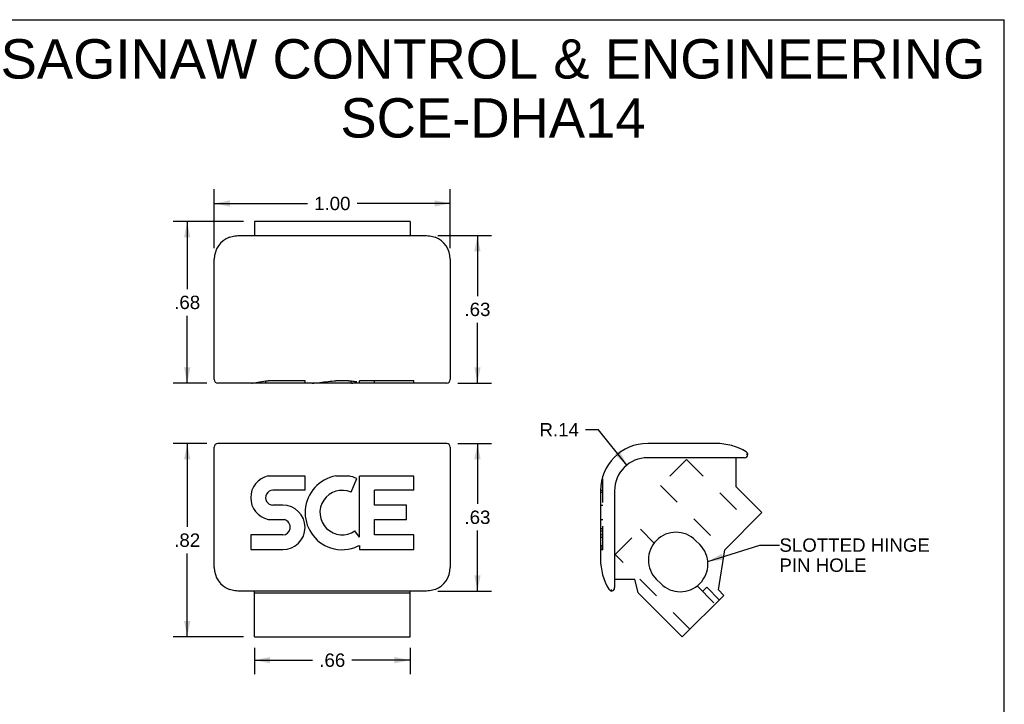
# Model space of a CAD drawing. Header units: inches. Extents: x 0 to 7.33, y -0.04 to 5.67.
# Tile 12 of 12: x 3.16 to 7.33, y 2.77 to 5.67. Entities that reach past the tile are written whole.
import ezdxf

# ---------------------------------------------------------------- set-up
doc = ezdxf.new("R2010")
doc.units = ezdxf.units.IN
doc.header["$LTSCALE"] = 0.403333
doc.header["$MEASUREMENT"] = 0
doc.linetypes.add('HIDDEN', pattern=[0.2, 0.1, -0.1])
doc.layers.get('0').update_dxf_attribs({"linetype": 'CONTINUOUS'})
doc.layers.add('DEFAULT_2', color=8, linetype='HIDDEN')
doc.styles.get("Standard").update_dxf_attribs({"font": 'arial.ttf'})
doc.dimstyles.new('DIMSTYLE_1', dxfattribs={"dimtxt": 0.056667, "dimasz": 0.066667, "dimexe": 0.09, "dimexo": 0.07, "dimgap": 0.0425, "dimtad": 0, "dimtih": 1, "dimtoh": 1, "dimzin": 4, "dimdsep": 46, "dimtxsty": 'Standard', "dimblk": '_FILLED', "dimblk1": '_FILLED', "dimblk2": '_FILLED', "dimcen": 0.09, "dimadec": 3, "dimazin": 1, "dimtfac": 1, "dimtdec": 3, "dimtofl": 0, "dimtmove": 0, "dimatfit": 3, "dimldrblk": '_FILLED', "dimfxl": 0, "dimtolj": 1, "dimtzin": 4, "dimarcsym": 0})
doc.dimstyles.new('DIMSTYLE_2', dxfattribs={"dimtxt": 0.056667, "dimasz": 0.066667, "dimexe": 0.09, "dimexo": 0.07, "dimgap": 0.09, "dimtad": 0, "dimtih": 1, "dimtoh": 1, "dimzin": 4, "dimdsep": 46, "dimtxsty": 'Standard', "dimblk": '_FILLED', "dimblk1": '_FILLED', "dimblk2": '_FILLED', "dimcen": 0.09, "dimadec": 3, "dimazin": 1, "dimtfac": 1, "dimtdec": 3, "dimtofl": 0, "dimtmove": 0, "dimatfit": 3, "dimldrblk": '_FILLED', "dimfxl": 0, "dimtolj": 1, "dimtzin": 4, "dimarcsym": 0})
doc.dimstyles.get("Standard").update_dxf_attribs({"dimtxt": 0.056667, "dimasz": 0.066667, "dimexe": 0.09, "dimexo": 0.07, "dimgap": 0.09, "dimtad": 0, "dimtih": 1, "dimtoh": 1, "dimdec": 3, "dimzin": 4, "dimdsep": 46, "dimtxsty": 'Standard', "dimblk": '_FILLED', "dimblk1": '_FILLED', "dimblk2": '_FILLED', "dimcen": 0.09, "dimadec": 3, "dimazin": 1, "dimtp": 0.001, "dimtm": 0.001, "dimtfac": 1, "dimtdec": 3, "dimtofl": 0, "dimtmove": 0, "dimatfit": 3, "dimldrblk": '_FILLED', "dimfxl": 0, "dimtolj": 1, "dimtzin": 4, "dimarcsym": 0})

# ---------------------------------------------------------------- blocks, each defined once
blk = doc.blocks.new('_FILLED')
at = {"color": 0, "linetype": 'ByBlock'}
blk.add_solid([(0, 0), (-1, 0.2), (-1, -0.2)], dxfattribs=at)
blk = doc.blocks.new('*D1')
at = {"color": 2, "linetype": 'Continuous'}
for p, q in [((4.932, 4.7518), (5.1605, 4.7518)), ((5.1005, 4.7518), (5.1005, 4.496)), ((5.1005, 4.1269), (5.1005, 4.3827)), ((5.017, 4.1269), (5.1605, 4.1269))]:
    blk.add_line(p, q, dxfattribs=at)
at = {"color": 2, "linetype": 'Continuous', "xscale": 0.0666666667, "yscale": 0.0666666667, "zscale": 0.0666666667}
for p, rotation in [((5.1005, 4.7518), 90), ((5.1005, 4.1269), 270)]:
    blk.add_blockref('_FILLED', p, dxfattribs=dict(at, rotation=rotation))
at = {"color": 2, "linetype": 'Continuous', "insert": (5.1005, 4.4677), "char_height": 0.05667, "width": 0.109963, "attachment_point": 2, "line_spacing_factor": 0.9}
blk.add_mtext('.63', dxfattribs=at)
blk = doc.blocks.new('*D2')
at = {"color": 2, "linetype": 'Continuous'}
for p, q in [((5.017, 3.871), (5.1605, 3.871)), ((5.1005, 3.871), (5.1005, 3.6152)), ((5.1005, 3.2461), (5.1005, 3.5019)), ((4.932, 3.2461), (5.1605, 3.2461))]:
    blk.add_line(p, q, dxfattribs=at)
at = {"color": 2, "linetype": 'Continuous', "xscale": 0.0666666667, "yscale": 0.0666666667, "zscale": 0.0666666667}
for p, rotation in [((5.1005, 3.871), 90), ((5.1005, 3.2461), 270)]:
    blk.add_blockref('_FILLED', p, dxfattribs=dict(at, rotation=rotation))
at = {"color": 2, "linetype": 'Continuous', "insert": (5.1005, 3.5869), "char_height": 0.05667, "width": 0.109963, "attachment_point": 2, "line_spacing_factor": 0.9}
blk.add_mtext('.63', dxfattribs=at)
blk = doc.blocks.new('*D3')
at = {"color": 2, "linetype": 'Continuous'}
for p, q in [((3.9853, 4.6986), (3.9853, 4.9481)), ((4.9853, 4.6986), (4.9853, 4.9481)), ((3.9853, 4.8881), (4.38, 4.8881)), ((4.9853, 4.8881), (4.5906, 4.8881))]:
    blk.add_line(p, q, dxfattribs=at)
at = {"color": 2, "linetype": 'Continuous', "xscale": 0.0666666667, "yscale": 0.0666666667, "zscale": 0.0666666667, "rotation": 180}
blk.add_blockref('_FILLED', (3.9853, 4.8881), dxfattribs=at)
at = {"color": 2, "linetype": 'Continuous', "xscale": 0.0666666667, "yscale": 0.0666666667, "zscale": 0.0666666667}
blk.add_blockref('_FILLED', (4.9853, 4.8881), dxfattribs=at)
at = {"color": 2, "linetype": 'Continuous', "insert": (4.4853, 4.9164), "char_height": 0.05667, "width": 0.15399, "attachment_point": 2, "line_spacing_factor": 0.9}
blk.add_mtext('1.00', dxfattribs=at)
blk = doc.blocks.new('*D4')
at = {"color": 2, "linetype": 'Continuous'}
for p, q in [((4.1553, 3.0053), (4.1553, 2.8932)), ((4.8153, 3.0053), (4.8153, 2.8932)), ((4.1553, 2.9532), (4.402, 2.9532)), ((4.8153, 2.9532), (4.5686, 2.9532))]:
    blk.add_line(p, q, dxfattribs=at)
at = {"color": 2, "linetype": 'Continuous', "xscale": 0.0666666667, "yscale": 0.0666666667, "zscale": 0.0666666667, "rotation": 180}
blk.add_blockref('_FILLED', (4.1553, 2.9532), dxfattribs=at)
at = {"color": 2, "linetype": 'Continuous', "xscale": 0.0666666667, "yscale": 0.0666666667, "zscale": 0.0666666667}
blk.add_blockref('_FILLED', (4.8153, 2.9532), dxfattribs=at)
at = {"color": 2, "linetype": 'Continuous', "insert": (4.4853, 2.9815), "char_height": 0.05667, "width": 0.109963, "attachment_point": 2, "line_spacing_factor": 0.9}
blk.add_mtext('.66', dxfattribs=at)
blk = doc.blocks.new('*D9')
at = {"color": 2, "linetype": 'Continuous'}
for p, q in [((5.6139, 3.9294), (5.5589, 3.9294)), ((5.7342, 3.78), (5.6139, 3.9294))]:
    blk.add_line(p, q, dxfattribs=at)
at = {"color": 2, "linetype": 'Continuous', "xscale": 0.0666666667, "yscale": 0.0666666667, "zscale": 0.0666666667, "rotation": 308.8504952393}
blk.add_blockref('_FILLED', (5.7342, 3.78), dxfattribs=at)
at = {"color": 2, "linetype": 'Continuous', "insert": (5.5306, 3.9577), "char_height": 0.05667, "width": 0.167051, "attachment_point": 3, "line_spacing_factor": 0.9}
blk.add_mtext('R.14', dxfattribs=at)
blk = doc.blocks.new('*D10')
at = {"color": 2, "linetype": 'Continuous'}
for p, q in [((3.9536, 3.871), (3.8104, 3.871)), ((3.8704, 3.871), (3.8704, 3.5181)), ((3.8704, 3.0519), (3.8704, 3.4048)), ((4.1086, 3.0519), (3.8104, 3.0519))]:
    blk.add_line(p, q, dxfattribs=at)
at = {"color": 2, "linetype": 'Continuous', "xscale": 0.0666666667, "yscale": 0.0666666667, "zscale": 0.0666666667}
for p, rotation in [((3.8704, 3.871), 90), ((3.8704, 3.0519), 270)]:
    blk.add_blockref('_FILLED', p, dxfattribs=dict(at, rotation=rotation))
at = {"color": 2, "linetype": 'Continuous', "insert": (3.8704, 3.4898), "char_height": 0.05667, "width": 0.109963, "attachment_point": 2, "line_spacing_factor": 0.9}
blk.add_mtext('.82', dxfattribs=at)
blk = doc.blocks.new('*D11')
at = {"color": 2, "linetype": 'Continuous'}
for p, q in [((4.1086, 4.811), (3.8104, 4.811)), ((3.8704, 4.811), (3.8704, 4.5256)), ((3.8704, 4.1269), (3.8704, 4.4123)), ((3.9536, 4.1269), (3.8104, 4.1269))]:
    blk.add_line(p, q, dxfattribs=at)
at = {"color": 2, "linetype": 'Continuous', "xscale": 0.0666666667, "yscale": 0.0666666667, "zscale": 0.0666666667}
for p, rotation in [((3.8704, 4.811), 90), ((3.8704, 4.1269), 270)]:
    blk.add_blockref('_FILLED', p, dxfattribs=dict(at, rotation=rotation))
at = {"color": 2, "linetype": 'Continuous', "insert": (3.8704, 4.4973), "char_height": 0.05667, "width": 0.109963, "attachment_point": 2, "line_spacing_factor": 0.9}
blk.add_mtext('.68', dxfattribs=at)

msp = doc.modelspace()

# ---------------------------------------------------------------- linework, layer by layer
at = {"color": 7, "linetype": 'Continuous'}
for p, q in [((0, 5.6667), (7.3333, 5.6667)), ((7.3333, 0), (7.3333, 5.6667)), ((4.1553, 4.811), (4.1553, 4.7518)), ((4.8153, 4.811), (4.1553, 4.811)), ((4.8153, 4.811), (4.8153, 4.7518)), ((4.0491, 4.7452), (4.0494, 4.7453)), ((4.0853, 4.7518), (4.8853, 4.7518)), ((3.9853, 4.1419), (3.9853, 4.6519)), ((4.9853, 4.6519), (4.9853, 4.1419)), ((4.2024, 4.1359), (4.2024, 4.1269)), ((4.3701, 4.1369), (4.2133, 4.1369)), ((4.3701, 4.1269), (4.3701, 4.1369)), ((4.5538, 4.1369), (4.5008, 4.1369)), ((4.5648, 4.1269), (4.5648, 4.1362)), ((4.8311, 4.1369), (4.6007, 4.1369)), ((4.6007, 4.1269), (4.6007, 4.1369)), ((4.6636, 4.1269), (4.6636, 4.1369)), ((4.8311, 4.1269), (4.8311, 4.1369)), ((4.1443, 4.1269), (4.0003, 4.1269)), ((4.4002, 4.1269), (4.1474, 4.1269)), ((4.9703, 4.1269), (4.4027, 4.1269)), ((4.433, 4.1297), (4.433, 4.1269)), ((3.9853, 3.346), (3.9853, 3.856)), ((4.9703, 3.871), (4.0003, 3.871)), ((4.9853, 3.856), (4.9853, 3.346)), ((6.1114, 3.871), (5.822, 3.871)), ((6.232, 3.811), (5.822, 3.811)), ((6.197, 3.6873), (6.197, 3.811)), ((6.247, 3.8243), (6.2468, 3.8244)), ((4.3701, 3.7334), (4.2133, 3.7334)), ((4.3701, 3.6728), (4.3701, 3.7334)), ((4.5538, 3.7334), (4.5008, 3.7334)), ((4.5648, 3.6651), (4.5897, 3.7228)), ((4.6007, 3.474), (4.6007, 3.7334)), ((4.8311, 3.7334), (4.6007, 3.7334)), ((4.8311, 3.6728), (4.8311, 3.7334)), ((4.3701, 3.6728), (4.2338, 3.6728)), ((4.6636, 3.6099), (4.6636, 3.6728)), ((4.8311, 3.6728), (4.6636, 3.6728)), ((6.3061, 3.5782), (6.197, 3.6873)), ((5.622, 3.671), (5.622, 3.3816)), ((5.682, 3.671), (5.682, 3.261)), ((4.2758, 3.61), (4.2338, 3.6099)), ((4.7997, 3.6099), (4.6636, 3.6099)), ((4.7997, 3.5493), (4.7997, 3.6099)), ((4.2133, 3.5493), (4.2823, 3.5494)), ((4.6636, 3.5493), (4.7997, 3.5493)), ((4.6636, 3.4842), (4.6636, 3.5493)), ((6.1484, 3.4205), (6.3061, 3.5782)), ((4.1395, 3.4842), (4.1395, 3.4213)), ((4.2758, 3.4842), (4.1395, 3.4842)), ((4.6007, 3.474), (4.5816, 3.5013)), ((4.8311, 3.4842), (4.6636, 3.4842)), ((4.8311, 3.4213), (4.8311, 3.4842)), ((4.6007, 3.4395), (4.6007, 3.4213)), ((6.0428, 3.4427), (6.0248, 3.4607)), ((4.1395, 3.4213), (4.2758, 3.4213)), ((4.6007, 3.4213), (4.8311, 3.4213)), ((6.1215, 3.2508), (6.1484, 3.4205)), ((5.682, 3.296), (5.767, 3.296)), ((5.7821, 3.2384), (5.767, 3.296)), ((5.8593, 3.2953), (5.8773, 3.2773)), ((4.8853, 3.2461), (4.0853, 3.2461)), ((4.1553, 3.0519), (4.1553, 3.2461)), ((4.1553, 3.2384), (4.8153, 3.2384)), ((4.8153, 3.0519), (4.8153, 3.2461)), ((4.9215, 3.2528), (4.9212, 3.2526)), ((5.667, 3.2528), (5.6679, 3.2491)), ((5.6679, 3.2491), (5.6683, 3.2478)), ((5.9686, 3.0519), (5.7821, 3.2384)), ((5.9686, 3.0519), (6.1445, 3.2278)), ((6.1445, 3.2278), (6.1215, 3.2508)), ((4.1553, 3.0519), (4.8153, 3.0519))]:
    msp.add_line(p, q, dxfattribs=at)
for points in [[(4.0494, 4.7453), (4.0548, 4.7472), (4.0607, 4.7488), (4.0667, 4.7501), (4.0728, 4.7511), (4.079, 4.7516), (4.0853, 4.7518)], [(4.8853, 4.7518), (4.8916, 4.7516), (4.8978, 4.7511), (4.9039, 4.7501), (4.9099, 4.7488), (4.9158, 4.7472), (4.9215, 4.7452)], [(4.1443, 4.1269), (4.1477, 4.1271), (4.1519, 4.1277), (4.1571, 4.1285), (4.1632, 4.1297), (4.1701, 4.131), (4.1778, 4.1324), (4.1861, 4.1337), (4.1949, 4.135), (4.204, 4.1361), (4.2133, 4.1369)], [(4.4002, 4.1269), (4.4074, 4.1271), (4.4151, 4.1277), (4.4234, 4.1286), (4.4321, 4.1296), (4.4499, 4.1319)], [(4.4499, 4.1319), (4.459, 4.133), (4.468, 4.1341), (4.4767, 4.135), (4.4851, 4.1358), (4.4932, 4.1365), (4.5008, 4.1369)], [(4.5538, 4.1369), (4.56, 4.1365), (4.5661, 4.1361), (4.5722, 4.1356), (4.5781, 4.135), (4.584, 4.1344), (4.5897, 4.1337)], [(6.2468, 3.8244), (6.2452, 3.8248), (6.2439, 3.8251), (6.2403, 3.826)], [(4.0853, 3.2461), (4.079, 3.2463), (4.0728, 3.2468), (4.0667, 3.2478), (4.0607, 3.2491), (4.0548, 3.2508), (4.0491, 3.2528)], [(4.9212, 3.2526), (4.9158, 3.2508), (4.9099, 3.2491), (4.904, 3.2478), (4.8978, 3.2468), (4.8916, 3.2463), (4.8853, 3.2461)], [(5.6683, 3.2478), (5.6687, 3.2463), (5.6687, 3.2461)]]:
    msp.add_lwpolyline(points, dxfattribs=at)
for centre, radius, start, end in [((4.0853, 4.6519), 0.1, 111.1999, 180), ((4.8853, 4.6519), 0.1, 0, 68.8001), ((4.0003, 4.1419), 0.015, 180, 270), ((4.9703, 4.1419), 0.015, 270, 360), ((4.0003, 3.856), 0.015, 90, 180), ((4.9703, 3.856), 0.015, 0, 90), ((5.822, 3.671), 0.2, 90, 180), ((6.1114, 3.621), 0.25, 59.1101, 90), ((5.822, 3.671), 0.14, 90, 180), ((6.232, 3.826), 0.015, 270, 353.6204), ((6.232, 3.8227), 0.015, 6.3796, 59.1101), ((4.2338, 3.6414), 0.0943, 102.5402, 257.4338), ((4.5273, 3.5785), 0.1572, 99.7031, 251.8791), ((4.5273, 3.5785), 0.1572, 66.5966, 80.2969), ((4.2338, 3.6414), 0.0314, 90, 270.0485), ((4.5273, 3.5785), 0.0943, 66.5966, 305.1122), ((4.2758, 3.5156), 0.0943, 270, 90), ((4.271, 3.515), 0.0362, 353.4285, 71.7628), ((4.2758, 3.5156), 0.0314, 270, 351.2295), ((5.942, 3.378), 0.117, 45, 225), ((4.5275, 3.5752), 0.1541, 251.4199, 296.1963), ((4.5273, 3.5785), 0.1572, 295.737, 297.8532), ((5.96, 3.36), 0.117, 225, 45), ((5.872, 3.3816), 0.25, 180, 210.8899), ((4.0853, 3.346), 0.1, 180, 248.8004), ((4.8853, 3.346), 0.1, 291.205, 360), ((5.667, 3.261), 0.015, 276.3796, 360), ((5.6704, 3.261), 0.015, 210.8899, 263.6204)]:
    msp.add_arc(centre, radius, start, end, dxfattribs=at)
msp.add_ellipse((4.5673, 4.3269), major_axis=(0, 0.2), ratio=0.432808, start_param=-3.141593, end_param=-2.879776, dxfattribs=at)
at = {"layer": 'DEFAULT_2', "color": 8, "linetype": 'HIDDEN'}
for p, q in [((5.9859, 3.8037), (5.8756, 3.6934)), ((5.9859, 3.8037), (6.2587, 3.5309)), ((6.2468, 3.8244), (6.247, 3.8243)), ((5.6289, 3.7228), (5.632, 3.7228)), ((5.632, 3.4211), (5.632, 3.7334)), ((5.6221, 3.6728), (5.632, 3.6728)), ((5.8756, 3.6934), (6.1484, 3.4205)), ((5.622, 3.6651), (5.632, 3.6651)), ((5.622, 3.6099), (5.632, 3.6099)), ((5.622, 3.5493), (5.632, 3.5493)), ((5.622, 3.5108), (5.632, 3.5108)), ((5.684, 3.4002), (5.7914, 3.5076)), ((5.8494, 3.4495), (5.7914, 3.5076)), ((5.622, 3.5013), (5.632, 3.5013)), ((5.632, 3.4842), (5.622, 3.4842)), ((5.622, 3.474), (5.632, 3.474)), ((5.622, 3.4395), (5.632, 3.4395)), ((5.622, 3.4369), (5.632, 3.4369)), ((5.622, 3.4291), (5.632, 3.4291)), ((5.622, 3.4213), (5.632, 3.4213)), ((5.632, 3.4211), (5.622, 3.4211)), ((6.0005, 3.0838), (5.684, 3.4002)), ((6.0315, 3.2674), (6.1078, 3.1911)), ((6.0724, 3.2618), (6.0548, 3.2442)), ((6.1255, 3.2088), (6.0724, 3.2618)), ((5.6687, 3.2461), (5.6687, 3.2463))]:
    msp.add_line(p, q, dxfattribs=at)

# ---------------------------------------------------------------- texts
at = {"color": 2, "linetype": 'Continuous', "line_spacing_factor": 0.9}
for s, insert, char_height, width, attachment_point in [('SAGINAW CONTROL & ENGINEERING\\PSCE-DHA14', (5.1448, 5.584), 0.166667, 4.209418, 2), ('SLOTTED HINGE\\PPIN HOLE', (6.3802, 3.469), 0.056667, 0.636605, 1)]:
    msp.add_mtext(s, dxfattribs=dict(at, insert=insert, char_height=char_height, width=width, attachment_point=attachment_point))

# ---------------------------------------------------------------- dimensions: what is measured, and where the dimension line sits
at = {"color": 2, "linetype": 'Continuous'}
for base, p1, p2, angle, picture, middle in [((3.9853, 4.8881), (4.9853, 4.6286), (3.9853, 4.6286), 180, '*D3', (4.4878, 4.8878)), ((3.8704, 4.1269), (4.1786, 4.811), (4.0236, 4.1269), 270, '*D11', (3.8719, 4.4686)), ((5.1005, 4.7518), (4.947, 4.1269), (4.862, 4.7518), 90, '*D1', (5.1021, 4.4391)), ((3.8704, 3.871), (4.1786, 3.0519), (4.0236, 3.871), 90, '*D10', (3.8717, 3.4611)), ((5.1005, 3.871), (4.862, 3.2461), (4.947, 3.871), 90, '*D2', (5.1021, 3.5582))]:
    dim = msp.add_linear_dim(base=base, p1=p1, p2=p2, angle=angle, dimstyle='DIMSTYLE_1', dxfattribs=at)
    dim.commit()
    dim.dimension.update_dxf_attribs({"geometry": picture, "text_midpoint": middle, "dimtype": 160})
dim = msp.add_radius_dim(center=(5.822, 3.671), mpoint=(5.7342, 3.78), text='R<>', dimstyle='DIMSTYLE_2', override={"dimpost": '<>'}, dxfattribs=at)
dim.commit()
dim.dimension.update_dxf_attribs({"geometry": '*D9', "text_midpoint": (5.4471, 3.9294), "dimtype": 164})
dim = msp.add_linear_dim(base=(4.8153, 2.9532), p1=(4.1553, 2.8232), p2=(4.8153, 2.8232), dimstyle='DIMSTYLE_1', dxfattribs=at)
dim.commit()
dim.dimension.update_dxf_attribs({"geometry": '*D4', "text_midpoint": (4.487, 2.9529), "dimtype": 160})

# ---------------------------------------------------------------- leaders
at = {"color": 2, "linetype": 'Continuous', "annotation_type": 0, "has_hookline": 1, "hookline_direction": 1, "text_width": 0.63}
msp.add_leader([(6.0765, 3.3715), (6.2969, 3.4407), (6.3802, 3.4407)], dimstyle='Standard', override={"dimtad": 0}, dxfattribs=at)

doc.saveas('drawing.dxf')
